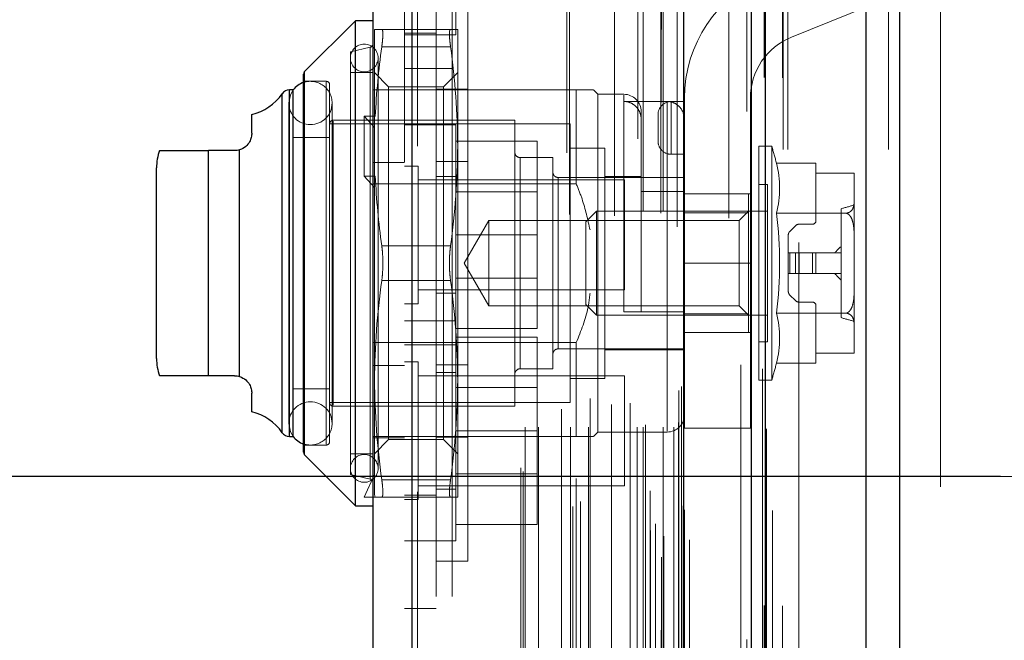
# Model space of a CAD drawing. Header units: inches. Extents: x 0.2 to 10.7, y 0.2 to 7.9.
# Tile 94 of 105: x 6.119 to 6.306, y 4.617 to 4.735. Entities that reach past the tile are written whole.
import ezdxf

# ---------------------------------------------------------------- set-up
doc = ezdxf.new("R2010")
doc.units = ezdxf.units.IN
doc.header["$MEASUREMENT"] = 0
doc.linetypes.add('HIDDEN', pattern=[0.07500000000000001, 0.05, -0.025])
doc.layers.add('DIMENSIONS', color=140, linetype='Continuous')
doc.styles.add('SLDTEXTSTYLE0', font='TXT', dxfattribs={"width": 0.7})
doc.dimstyles.new('SLDDIMSTYLE0', dxfattribs={"dimtxt": 0.0849609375, "dimasz": 0.13, "dimexe": 0, "dimexo": 0.0625, "dimgap": 0.021240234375, "dimtad": 0, "dimtih": 1, "dimtoh": 1, "dimlfac": 12, "dimrnd": 1e-09, "dimzin": 12, "dimdsep": 46, "dimtxsty": 'SLDTEXTSTYLE0', "dimsah": 1, "dimcen": 0.09, "dimadec": 0, "dimazin": 3, "dimtfac": 1, "dimtofl": 0, "dimtmove": 0, "dimatfit": 3, "dimfxl": 0, "dimfrac": 2, "dimtolj": 1, "dimtzin": 12, "dimarcsym": 0})
doc.dimstyles.new('SLDDIMSTYLE4', dxfattribs={"dimtxt": 0.0849609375, "dimasz": 0.13, "dimexe": 0, "dimexo": 0.0625, "dimgap": 0.021240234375, "dimtad": 0, "dimtih": 1, "dimtoh": 1, "dimdec": 4, "dimlfac": 12, "dimzin": 12, "dimdsep": 46, "dimtxsty": 'SLDTEXTSTYLE0', "dimsah": 1, "dimcen": 0.09, "dimadec": 0, "dimazin": 3, "dimtfac": 1, "dimtdec": 0, "dimtofl": 0, "dimtmove": 0, "dimatfit": 3, "dimfxl": 0, "dimfrac": 2, "dimtolj": 1, "dimtzin": 12, "dimarcsym": 0})

# ---------------------------------------------------------------- blocks, each defined once
blk = doc.blocks.new('_D_15')
at = {"layer": 'DIMENSIONS'}
blk.add_line((6.967216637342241, 5.234128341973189), (6.225016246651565, 5.234128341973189), dxfattribs=at)
for radius, start, end in [(0.7328806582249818, 160.6955971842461, 180), (0.7328806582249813, 205.0000000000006, 224.3044028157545)]:
    blk.add_arc((7.082896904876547, 5.234128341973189), radius, start, end, dxfattribs=at)
for points in [[(6.350016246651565, 5.234128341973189), (6.381335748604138, 5.361874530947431), (6.341489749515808, 5.365381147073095)], [(6.4186814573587, 4.92439959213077), (6.466423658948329, 4.801840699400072), (6.501054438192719, 4.82185841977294)]]:
    blk.add_solid(points, dxfattribs=at)
at = {"layer": 'DIMENSIONS', "insert": (6.268297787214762, 5.108010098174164), "char_height": 0.08333333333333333, "attachment_point": 1, "style": 'SLDTEXTSTYLE0'}
blk.add_mtext('25°', dxfattribs=at)
blk = doc.blocks.new('_D_18')
at = {"layer": 'DIMENSIONS'}
for p, q in [((6.305307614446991, 4.648244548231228), (5.777557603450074, 4.64824454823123)), ((5.902557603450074, 4.648244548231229), (5.902557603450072, 4.081636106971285)), ((5.740983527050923, 3.927585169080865), (5.7124534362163, 3.927585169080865)), ((5.7124534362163, 3.927585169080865), (5.7124534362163, 3.792554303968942)), ((6.064131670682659, 3.927585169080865), (6.092661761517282, 3.927585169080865)), ((6.092661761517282, 3.927585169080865), (6.092661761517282, 3.792554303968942)), ((5.7124534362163, 3.792554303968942), (5.740983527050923, 3.792554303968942)), ((6.092661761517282, 3.792554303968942), (6.064131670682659, 3.792554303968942)), ((5.902557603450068, 3.107911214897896), (5.90255760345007, 3.773534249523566)), ((6.305307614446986, 3.107911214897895), (5.777557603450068, 3.107911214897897))]:
    blk.add_line(p, q, dxfattribs=at)
for points in [[(5.902557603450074, 4.648244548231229), (5.882557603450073, 4.518244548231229), (5.922557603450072, 4.518244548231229)], [(5.902557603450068, 3.107911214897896), (5.922557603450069, 3.237911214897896), (5.88255760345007, 3.237911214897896)]]:
    blk.add_solid(points, dxfattribs=at)
at = {"layer": 'DIMENSIONS', "char_height": 0.08333333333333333, "attachment_point": 1, "style": 'SLDTEXTSTYLE0'}
for s, insert in [('18.48', (5.740983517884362, 4.054027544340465)), ('469.5', (5.740983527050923, 3.899976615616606))]:
    blk.add_mtext(s, dxfattribs=dict(at, insert=insert))
blk = doc.blocks.new('_D_19')
at = {"layer": 'DIMENSIONS'}
for p, q in [((6.208099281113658, 4.763494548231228), (5.289937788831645, 4.763494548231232)), ((5.414937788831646, 4.763494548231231), (5.414937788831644, 4.155225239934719)), ((5.253363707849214, 4.025094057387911), (5.224833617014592, 4.025094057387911)), ((5.224833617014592, 4.025094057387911), (5.224833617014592, 3.890063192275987)), ((5.576511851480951, 4.025094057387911), (5.605041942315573, 4.025094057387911)), ((5.605041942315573, 4.025094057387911), (5.605041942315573, 3.890063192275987)), ((5.224833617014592, 3.890063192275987), (5.253363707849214, 3.890063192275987)), ((5.605041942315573, 3.890063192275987), (5.576511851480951, 3.890063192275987)), ((5.41493778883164, 2.992577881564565), (5.414937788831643, 3.73601227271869)), ((6.208099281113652, 2.992577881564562), (5.289937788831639, 2.992577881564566))]:
    blk.add_line(p, q, dxfattribs=at)
for points in [[(5.414937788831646, 4.763494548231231), (5.394937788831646, 4.633494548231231), (5.434937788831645, 4.633494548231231)], [(5.41493778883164, 2.992577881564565), (5.434937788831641, 3.122577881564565), (5.394937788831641, 3.122577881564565)]]:
    blk.add_solid(points, dxfattribs=at)
at = {"layer": 'DIMENSIONS', "char_height": 0.08333333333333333, "attachment_point": 1, "style": 'SLDTEXTSTYLE0'}
for s, insert in [('21.25', (5.253363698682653, 4.151536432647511)), ('539.8', (5.253363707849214, 3.997485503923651)), ('OPENING', (5.152900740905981, 3.843434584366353))]:
    blk.add_mtext(s, dxfattribs=dict(at, insert=insert))

msp = doc.modelspace()

# ---------------------------------------------------------------- linework, layer by layer
at = {"color": 7, "linetype": 'Continuous', "lineweight": 25}
for p, q in [((6.279811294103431, 2.910161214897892), (6.279811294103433, 4.854810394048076)), ((6.28617525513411, 4.85599066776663), (6.28617525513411, 2.910161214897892)), ((6.258099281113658, 2.910161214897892), (6.258099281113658, 4.845577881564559)), ((6.260735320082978, 2.910161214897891), (6.260735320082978, 4.845836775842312)), ((6.245296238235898, 2.936265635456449), (6.245296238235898, 4.819873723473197)), ((6.193775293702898, 2.9453501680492), (6.193775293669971, 4.810789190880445)), ((6.186338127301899, 4.80784404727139), (6.186338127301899, 2.948295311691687)), ((6.183057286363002, 4.734581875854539), (6.173406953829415, 4.724931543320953)), ((6.186338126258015, 4.734581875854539), (6.183057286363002, 4.734581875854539)), ((6.183057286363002, 4.688650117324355), (6.183057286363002, 4.734581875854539)), ((6.173214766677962, 4.688650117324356), (6.173214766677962, 4.724467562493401)), ((6.173406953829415, 4.688650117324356), (6.173406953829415, 4.724931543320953)), ((6.169159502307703, 4.688650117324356), (6.169159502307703, 4.720755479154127)), ((6.1712167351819, 4.721458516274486), (6.170505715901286, 4.721458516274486)), ((6.170505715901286, 4.688650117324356), (6.170505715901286, 4.721458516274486)), ((6.171246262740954, 4.688650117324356), (6.171246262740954, 4.721458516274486)), ((6.163372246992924, 4.713256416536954), (6.163372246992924, 4.716807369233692)), ((6.155170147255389, 4.66732465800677), (6.155170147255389, 4.70997557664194)), ((6.16009140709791, 4.70997557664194), (6.155170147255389, 4.70997557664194)), ((6.161082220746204, 4.667171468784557), (6.161082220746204, 4.710128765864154)), ((6.145327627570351, 4.688650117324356), (6.145327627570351, 4.706694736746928)), ((6.145327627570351, 4.670605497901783), (6.145327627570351, 4.688650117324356)), ((6.169159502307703, 4.656544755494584), (6.169159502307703, 4.688650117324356)), ((6.170505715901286, 4.655841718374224), (6.170505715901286, 4.688650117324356)), ((6.171246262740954, 4.655841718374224), (6.171246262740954, 4.688650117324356)), ((6.173214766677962, 4.65283267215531), (6.173214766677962, 4.688650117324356)), ((6.173406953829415, 4.652368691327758), (6.173406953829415, 4.688650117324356)), ((6.183057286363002, 4.642718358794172), (6.183057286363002, 4.688650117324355)), ((6.16009140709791, 4.66732465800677), (6.155170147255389, 4.66732465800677)), ((6.163372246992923, 4.660492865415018), (6.163372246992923, 4.664043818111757)), ((6.170505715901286, 4.655841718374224), (6.1712167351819, 4.655841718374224)), ((6.173406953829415, 4.652368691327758), (6.183057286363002, 4.642718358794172)), ((6.183057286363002, 4.642718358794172), (6.186338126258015, 4.642718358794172))]:
    msp.add_line(p, q, dxfattribs=at)
at = {"color": 7, "linetype": 'HIDDEN', "lineweight": 18}
for p, q in [((6.279811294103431, 2.910161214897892), (6.279811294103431, 4.854810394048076)), ((6.284053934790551, 2.910161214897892), (6.284053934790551, 4.854810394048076)), ((6.284053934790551, 2.910161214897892), (6.284053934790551, 4.854810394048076)), ((6.28617525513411, 4.85599066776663), (6.28617525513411, 2.910161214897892)), ((6.28617525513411, 2.910161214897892), (6.28617525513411, 4.855990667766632)), ((6.28617525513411, 2.910161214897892), (6.28617525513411, 4.855990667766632)), ((6.260735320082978, 2.910161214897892), (6.260735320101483, 4.845836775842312)), ((6.264099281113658, 2.910161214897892), (6.264099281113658, 4.845577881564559)), ((6.264977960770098, 2.910161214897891), (6.264977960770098, 4.845836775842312)), ((6.264977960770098, 2.910161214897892), (6.264977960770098, 4.845836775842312)), ((6.260481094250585, 2.923795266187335), (6.260481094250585, 4.832344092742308)), ((6.241070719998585, 2.932931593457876), (6.241070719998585, 4.823207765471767)), ((6.24107071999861, 2.932931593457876), (6.24107071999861, 4.823207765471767)), ((6.240986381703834, 4.819113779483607), (6.240986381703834, 2.93702557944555)), ((6.241496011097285, 2.936935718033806), (6.24149601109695, 4.819203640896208)), ((6.246338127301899, 2.936265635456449), (6.246338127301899, 4.819873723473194)), ((6.238932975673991, 2.938000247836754), (6.238932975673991, 4.818139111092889)), ((6.257225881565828, 4.817390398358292), (6.257225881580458, 2.938753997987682)), ((6.257225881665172, 4.817388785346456), (6.257225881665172, 2.938762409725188)), ((6.239925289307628, 2.939255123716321), (6.239925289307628, 4.816922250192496)), ((6.224258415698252, 2.942563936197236), (6.224258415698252, 4.813575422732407)), ((6.244920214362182, 2.942713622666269), (6.244920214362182, 4.813425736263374)), ((6.244920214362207, 2.942713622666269), (6.244920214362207, 4.813425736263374)), ((6.245371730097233, 2.941749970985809), (6.245371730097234, 4.814389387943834)), ((6.24539854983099, 2.941959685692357), (6.24539854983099, 4.814179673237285)), ((6.225689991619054, 2.943488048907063), (6.225689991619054, 4.812647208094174)), ((6.23653512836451, 4.812234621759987), (6.23653512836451, 2.943912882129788)), ((6.193775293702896, 4.810789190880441), (6.193775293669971, 2.945350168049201)), ((6.194817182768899, 2.9453501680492), (6.194817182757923, 4.810789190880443)), ((6.194817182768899, 4.810789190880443), (6.194817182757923, 2.945350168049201)), ((6.22307799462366, 4.809542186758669), (6.22307799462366, 2.946592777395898)), ((6.238901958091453, 2.94554737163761), (6.238901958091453, 4.810591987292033)), ((6.192338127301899, 4.807844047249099), (6.192338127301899, 2.948295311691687)), ((6.224842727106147, 2.947866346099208), (6.224842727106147, 4.808273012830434)), ((6.214393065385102, 2.949899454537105), (6.214393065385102, 4.806239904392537)), ((6.214825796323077, 2.949168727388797), (6.214825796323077, 4.806970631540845)), ((6.253789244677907, 4.806088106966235), (6.253789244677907, 2.950026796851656)), ((6.215226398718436, 2.95761668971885), (6.215226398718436, 4.798522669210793)), ((6.21522639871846, 2.95761668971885), (6.21522639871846, 4.798522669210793)), ((6.217758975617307, 2.95761668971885), (6.217758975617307, 4.798522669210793)), ((6.223793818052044, 2.957616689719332), (6.223793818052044, 4.798522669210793)), ((6.22723883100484, 2.95761668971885), (6.22723883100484, 4.798522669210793)), ((6.23640944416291, 2.95761668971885), (6.23640944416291, 4.798522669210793)), ((6.237582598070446, 4.798522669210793), (6.237582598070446, 2.95761668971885)), ((6.23758259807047, 2.95761668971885), (6.23758259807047, 4.798522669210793)), ((6.241332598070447, 2.95761668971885), (6.241332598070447, 4.798522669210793)), ((6.241332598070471, 4.798522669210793), (6.241332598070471, 2.95761668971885)), ((6.243406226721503, 2.95761668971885), (6.243406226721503, 4.798522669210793)), ((6.243406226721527, 2.95761668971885), (6.243406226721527, 4.798522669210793)), ((6.223581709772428, 4.797858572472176), (6.223581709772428, 2.958281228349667)), ((6.232110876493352, 4.79762135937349), (6.232110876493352, 2.958516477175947)), ((6.237999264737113, 2.958033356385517), (6.237999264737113, 4.798106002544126)), ((6.24091593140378, 4.798106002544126), (6.24091593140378, 2.958033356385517)), ((6.244249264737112, 2.958450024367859), (6.244249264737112, 4.797689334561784)), ((6.244249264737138, 2.958450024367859), (6.244249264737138, 4.797689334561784)), ((6.201338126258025, 4.795528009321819), (6.201338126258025, 4.725528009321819)), ((6.222067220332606, 2.960982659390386), (6.222067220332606, 4.795156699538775)), ((6.244004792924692, 4.795528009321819), (6.244004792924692, 2.960611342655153)), ((6.227507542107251, 2.963020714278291), (6.227507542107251, 4.793125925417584)), ((6.231563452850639, 2.96191187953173), (6.231563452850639, 4.794227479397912)), ((6.231563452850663, 2.96191187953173), (6.231563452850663, 4.794227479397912)), ((6.235118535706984, 2.962157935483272), (6.235118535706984, 4.793969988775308)), ((6.244319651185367, 2.964529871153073), (6.244319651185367, 4.79160948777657)), ((6.244319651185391, 2.964529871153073), (6.244319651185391, 4.79160948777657)), ((6.244866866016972, 2.965302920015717), (6.244866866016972, 4.790836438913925)), ((6.244866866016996, 2.965302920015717), (6.244866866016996, 4.790836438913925)), ((6.260192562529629, 2.968614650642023), (6.260192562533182, 4.787490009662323)), ((6.25605875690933, 2.969393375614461), (6.25605875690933, 4.786745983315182)), ((6.198338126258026, 4.779458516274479), (6.198338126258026, 4.725528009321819)), ((6.267099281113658, 2.992577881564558), (6.267099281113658, 4.763494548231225)), ((6.267099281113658, 2.992577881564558), (6.267099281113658, 4.763494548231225)), ((6.267099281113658, 2.992577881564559), (6.267099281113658, 4.763494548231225)), ((6.267099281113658, 2.992577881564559), (6.267099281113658, 4.763494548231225)), ((6.293932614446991, 4.446286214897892), (6.293932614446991, 4.763494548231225)), ((6.202088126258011, 4.731875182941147), (6.202088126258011, 4.75270851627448)), ((6.204338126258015, 4.745066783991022), (6.204338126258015, 4.688650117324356)), ((6.288099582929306, 4.740542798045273), (6.26570674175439, 4.731486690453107)), ((6.186666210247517, 4.716233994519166), (6.186666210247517, 4.732941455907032)), ((6.188023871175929, 4.732941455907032), (6.201056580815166, 4.732941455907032)), ((6.198338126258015, 4.73220851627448), (6.192338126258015, 4.73220851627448)), ((6.192338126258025, 4.731875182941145), (6.198338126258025, 4.731875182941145)), ((6.198338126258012, 4.731875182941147), (6.202088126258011, 4.731875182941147)), ((6.202414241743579, 4.710795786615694), (6.202414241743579, 4.732941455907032)), ((6.185829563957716, 4.729543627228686), (6.182073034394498, 4.728676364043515)), ((6.185829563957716, 4.647793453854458), (6.185829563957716, 4.729506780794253)), ((6.188023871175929, 4.729660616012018), (6.201056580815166, 4.729660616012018)), ((6.188023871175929, 4.729660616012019), (6.201056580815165, 4.729660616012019)), ((6.182073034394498, 4.688650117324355), (6.182073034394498, 4.728676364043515)), ((6.187322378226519, 4.64977216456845), (6.187322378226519, 4.727528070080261)), ((6.201338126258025, 4.725528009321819), (6.192338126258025, 4.725528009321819)), ((6.198338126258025, 4.725528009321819), (6.198338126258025, 3.030611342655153)), ((6.201338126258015, 3.030611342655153), (6.201338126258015, 4.725528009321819)), ((6.201338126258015, 3.030611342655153), (6.201338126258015, 4.725528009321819)), ((6.201338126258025, 4.725528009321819), (6.201338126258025, 3.030611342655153)), ((6.201338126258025, 4.725528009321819), (6.201338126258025, 3.030611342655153)), ((6.173406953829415, 4.724931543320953), (6.173406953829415, 4.652368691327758)), ((6.186338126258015, 4.7247393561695), (6.182073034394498, 4.7247393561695)), ((6.189330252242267, 4.722075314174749), (6.186666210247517, 4.7247393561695)), ((6.202414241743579, 4.7247393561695), (6.199750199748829, 4.722075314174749)), ((6.17747985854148, 4.723098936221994), (6.173214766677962, 4.723098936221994)), ((6.17747985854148, 4.654348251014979), (6.17747985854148, 4.722951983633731)), ((6.178136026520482, 4.688650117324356), (6.178136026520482, 4.72244276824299)), ((6.189330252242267, 4.655224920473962), (6.189330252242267, 4.722075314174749)), ((6.199750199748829, 4.722075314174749), (6.189330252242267, 4.722075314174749)), ((6.199750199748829, 4.655224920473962), (6.199750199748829, 4.722075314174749)), ((6.169159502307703, 4.720755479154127), (6.169159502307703, 4.656544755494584)), ((6.170505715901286, 4.721458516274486), (6.170505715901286, 4.655841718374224)), ((6.171246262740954, 4.721458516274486), (6.1712167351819, 4.721458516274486)), ((6.192338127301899, 4.721458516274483), (6.186338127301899, 4.721458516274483)), ((6.22488799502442, 4.721458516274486), (6.192338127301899, 4.721458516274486)), ((6.204338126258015, 4.721608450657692), (6.198338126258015, 4.721608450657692)), ((6.22488799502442, 4.703684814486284), (6.22488799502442, 4.721458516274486)), ((6.228989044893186, 4.720638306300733), (6.228168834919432, 4.721458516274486)), ((6.228989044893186, 4.688650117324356), (6.228989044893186, 4.720638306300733)), ((6.233910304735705, 4.720638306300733), (6.228989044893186, 4.720638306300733)), ((6.233910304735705, 4.679463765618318), (6.233910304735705, 4.720492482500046)), ((6.170396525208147, 4.718997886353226), (6.170396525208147, 4.658302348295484)), ((6.178598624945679, 4.658302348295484), (6.178598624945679, 4.718997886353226)), ((6.242112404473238, 4.719290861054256), (6.233910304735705, 4.719290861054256)), ((6.242112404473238, 4.719290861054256), (6.242112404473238, 4.656812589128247)), ((6.242893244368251, 4.719273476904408), (6.242893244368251, 4.709273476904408)), ((6.242893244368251, 4.719273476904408), (6.245393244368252, 4.719273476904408)), ((6.242893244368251, 4.709273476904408), (6.242893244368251, 4.719273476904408)), ((6.245393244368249, 4.688648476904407), (6.245393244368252, 4.719898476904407)), ((6.257893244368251, 4.719898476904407), (6.257893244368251, 4.688648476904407)), ((6.186795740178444, 4.716478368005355), (6.184697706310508, 4.716478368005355)), ((6.184697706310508, 4.716478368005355), (6.184697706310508, 4.705113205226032)), ((6.184697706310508, 4.716478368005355), (6.186666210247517, 4.714346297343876)), ((6.186795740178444, 4.716478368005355), (6.186666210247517, 4.716233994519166)), ((6.186666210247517, 4.716233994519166), (6.186666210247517, 4.714346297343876)), ((6.237191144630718, 4.679463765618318), (6.237191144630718, 4.71735746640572)), ((6.240393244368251, 4.716773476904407), (6.240393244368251, 4.711773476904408)), ((6.223739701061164, 4.715060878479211), (6.178136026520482, 4.715060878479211)), ((6.213241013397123, 4.715717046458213), (6.178792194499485, 4.715717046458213)), ((6.178792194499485, 4.661731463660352), (6.178792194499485, 4.715568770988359)), ((6.186666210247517, 4.714346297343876), (6.186666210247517, 4.704868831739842)), ((6.198338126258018, 4.714875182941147), (6.192338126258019, 4.714875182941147)), ((6.202088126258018, 4.714833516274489), (6.198338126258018, 4.714833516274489)), ((6.202088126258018, 4.677750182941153), (6.202088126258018, 4.714833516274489)), ((6.213241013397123, 4.688650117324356), (6.213241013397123, 4.715717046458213)), ((6.223739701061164, 4.688650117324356), (6.223739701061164, 4.715060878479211)), ((6.178136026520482, 4.7124362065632), (6.171246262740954, 4.7124362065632)), ((6.202088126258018, 4.711750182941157), (6.217504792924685, 4.711750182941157)), ((6.202414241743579, 4.666504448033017), (6.202414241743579, 4.710795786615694)), ((6.217504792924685, 4.694000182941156), (6.217504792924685, 4.711750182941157)), ((6.259500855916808, 4.688650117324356), (6.259500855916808, 4.710795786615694)), ((6.261942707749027, 4.710795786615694), (6.259500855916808, 4.710795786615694)), ((6.261942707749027, 4.688650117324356), (6.261942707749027, 4.710795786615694)), ((6.155170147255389, 4.70997557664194), (6.155170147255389, 4.66732465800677)), ((6.161082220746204, 4.710128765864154), (6.161082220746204, 4.667171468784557)), ((6.23030138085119, 4.710467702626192), (6.223739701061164, 4.710467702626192)), ((6.23030138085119, 4.688650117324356), (6.23030138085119, 4.710467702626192)), ((6.242893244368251, 4.709273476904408), (6.245393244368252, 4.709273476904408)), ((6.192338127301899, 4.707749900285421), (6.186338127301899, 4.707749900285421)), ((6.194942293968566, 4.707021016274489), (6.192338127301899, 4.707021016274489)), ((6.194942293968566, 4.680979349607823), (6.194942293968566, 4.707021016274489)), ((6.204338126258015, 4.707899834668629), (6.198338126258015, 4.707899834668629)), ((6.220458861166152, 4.708663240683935), (6.214225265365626, 4.708663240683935)), ((6.214225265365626, 4.668782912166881), (6.214225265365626, 4.708517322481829)), ((6.220458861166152, 4.688650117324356), (6.220458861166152, 4.708663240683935)), ((6.262831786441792, 4.707592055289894), (6.27032762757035, 4.707592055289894)), ((6.27032762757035, 4.707592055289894), (6.27032762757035, 4.70569786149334)), ((6.186795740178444, 4.705113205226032), (6.184697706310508, 4.705113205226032)), ((6.184697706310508, 4.705113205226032), (6.186666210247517, 4.702981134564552)), ((6.186795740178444, 4.705113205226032), (6.186666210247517, 4.704868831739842)), ((6.202088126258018, 4.705041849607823), (6.198338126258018, 4.705041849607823)), ((6.237191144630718, 4.705054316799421), (6.23030138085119, 4.705054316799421)), ((6.27032762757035, 4.70569786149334), (6.277544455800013, 4.70569786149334)), ((6.27032762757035, 4.70569786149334), (6.27032762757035, 4.696688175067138)), ((6.27754547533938, 4.705608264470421), (6.27754547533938, 4.705638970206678)), ((6.27754547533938, 4.700104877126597), (6.27754547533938, 4.705608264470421)), ((6.22488799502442, 4.703684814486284), (6.186338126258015, 4.703684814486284)), ((6.186666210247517, 4.666504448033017), (6.186666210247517, 4.704868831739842)), ((6.234004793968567, 4.704416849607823), (6.194942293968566, 4.704416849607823)), ((6.245393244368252, 4.70489027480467), (6.221443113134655, 4.70489027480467)), ((6.221443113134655, 4.672447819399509), (6.221443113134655, 4.704852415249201)), ((6.234004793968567, 4.683583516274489), (6.234004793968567, 4.704416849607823)), ((6.261141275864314, 4.703577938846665), (6.259500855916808, 4.703577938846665)), ((6.261141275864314, 4.688650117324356), (6.261141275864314, 4.703577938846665)), ((6.217504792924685, 4.702162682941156), (6.202088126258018, 4.702162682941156)), ((6.245393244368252, 4.702240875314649), (6.237191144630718, 4.702240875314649)), ((6.245393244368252, 4.701773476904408), (6.257893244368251, 4.701773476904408)), ((6.2575323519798, 4.698216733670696), (6.2575323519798, 4.701773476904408)), ((6.27754547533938, 4.694153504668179), (6.27754547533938, 4.700104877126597)), ((6.228705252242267, 4.698492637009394), (6.226692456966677, 4.696479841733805)), ((6.228705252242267, 4.688650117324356), (6.228705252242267, 4.698492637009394)), ((6.261141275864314, 4.698492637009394), (6.228705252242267, 4.698492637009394)), ((6.2575323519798, 4.698216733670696), (6.245393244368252, 4.698216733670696)), ((6.2575323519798, 4.698492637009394), (6.25575577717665, 4.696716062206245)), ((6.2575323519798, 4.679083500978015), (6.2575323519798, 4.698216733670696)), ((6.262831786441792, 4.698121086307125), (6.27596852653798, 4.698121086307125)), ((6.27508484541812, 4.678332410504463), (6.27508484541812, 4.698967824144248)), ((6.208323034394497, 4.696716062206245), (6.203666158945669, 4.688650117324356)), ((6.208323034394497, 4.688650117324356), (6.208323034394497, 4.696716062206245)), ((6.25575577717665, 4.696716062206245), (6.208323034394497, 4.696716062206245)), ((6.226692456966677, 4.688650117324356), (6.226692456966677, 4.696479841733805)), ((6.25575577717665, 4.680584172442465), (6.25575577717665, 4.696716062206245)), ((6.266430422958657, 4.695743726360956), (6.265366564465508, 4.694679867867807)), ((6.269671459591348, 4.696032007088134), (6.267126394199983, 4.696032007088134)), ((6.202088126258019, 4.694000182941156), (6.217504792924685, 4.694000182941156)), ((6.217504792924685, 4.676250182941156), (6.217504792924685, 4.694000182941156)), ((6.265078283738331, 4.693983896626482), (6.265078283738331, 4.690618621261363)), ((6.27754547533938, 4.683146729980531), (6.27754547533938, 4.694153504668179)), ((6.188023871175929, 4.691930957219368), (6.201056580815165, 4.691930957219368)), ((6.18802387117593, 4.691930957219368), (6.201056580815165, 4.691930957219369)), ((6.265078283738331, 4.686681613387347), (6.265078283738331, 4.690618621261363)), ((6.265078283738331, 4.690618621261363), (6.265366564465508, 4.690618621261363)), ((6.265366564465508, 4.690618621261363), (6.266430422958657, 4.690618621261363)), ((6.265366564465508, 4.686681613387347), (6.265366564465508, 4.690618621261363)), ((6.265366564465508, 4.686681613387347), (6.265366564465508, 4.690618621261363)), ((6.266430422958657, 4.690618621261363), (6.267126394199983, 4.690618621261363)), ((6.266430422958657, 4.686681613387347), (6.266430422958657, 4.690618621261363)), ((6.266430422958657, 4.686681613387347), (6.266430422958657, 4.690618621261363)), ((6.267126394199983, 4.690618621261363), (6.269671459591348, 4.690618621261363)), ((6.267126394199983, 4.686681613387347), (6.267126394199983, 4.690618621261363)), ((6.267126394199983, 4.686681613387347), (6.267126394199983, 4.690618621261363)), ((6.269671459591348, 4.686681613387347), (6.269671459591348, 4.690618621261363)), ((6.269671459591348, 4.690618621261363), (6.27032762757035, 4.690618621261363)), ((6.269671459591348, 4.686681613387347), (6.269671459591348, 4.690618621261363)), ((6.27032762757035, 4.690618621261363), (6.27508484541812, 4.690618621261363)), ((6.27032762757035, 4.686681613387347), (6.27032762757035, 4.690618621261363)), ((6.178136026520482, 4.65485746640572), (6.178136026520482, 4.688650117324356)), ((6.182073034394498, 4.648623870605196), (6.182073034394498, 4.688650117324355)), ((6.203666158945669, 4.688650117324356), (6.208323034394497, 4.680584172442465)), ((6.204338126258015, 4.688650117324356), (6.204338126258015, 4.632233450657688)), ((6.208323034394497, 4.680584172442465), (6.208323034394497, 4.688650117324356)), ((6.213241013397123, 4.661583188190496), (6.213241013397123, 4.688650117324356)), ((6.220458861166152, 4.668636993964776), (6.220458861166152, 4.688650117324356)), ((6.223739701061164, 4.6622393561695), (6.223739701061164, 4.688650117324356)), ((6.226692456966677, 4.680820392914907), (6.226692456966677, 4.688650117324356)), ((6.228705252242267, 4.678807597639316), (6.228705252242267, 4.688650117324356)), ((6.228989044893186, 4.656661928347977), (6.228989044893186, 4.688650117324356)), ((6.23030138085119, 4.666832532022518), (6.23030138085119, 4.688650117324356)), ((6.245393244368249, 4.688648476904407), (6.257893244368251, 4.688648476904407)), ((6.245393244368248, 4.688648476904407), (6.257893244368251, 4.688648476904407)), ((6.245393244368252, 4.657398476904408), (6.245393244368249, 4.688648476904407)), ((6.257893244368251, 4.657398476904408), (6.257893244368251, 4.688648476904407)), ((6.259500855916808, 4.666504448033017), (6.259500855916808, 4.688650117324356)), ((6.261141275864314, 4.673722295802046), (6.261141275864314, 4.688650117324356)), ((6.261942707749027, 4.666504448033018), (6.261942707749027, 4.688650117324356)), ((6.265078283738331, 4.686681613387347), (6.265366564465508, 4.686681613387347)), ((6.265078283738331, 4.686681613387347), (6.265078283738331, 4.683316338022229)), ((6.265366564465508, 4.686681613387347), (6.266430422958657, 4.686681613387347)), ((6.266430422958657, 4.686681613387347), (6.267126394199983, 4.686681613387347)), ((6.267126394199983, 4.686681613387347), (6.269671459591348, 4.686681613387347)), ((6.269671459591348, 4.686681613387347), (6.27032762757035, 4.686681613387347)), ((6.27032762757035, 4.686681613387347), (6.27508484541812, 4.686681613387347)), ((6.18802387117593, 4.685369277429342), (6.201056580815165, 4.685369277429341)), ((6.188023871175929, 4.685369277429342), (6.201056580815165, 4.685369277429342)), ((6.202088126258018, 4.685837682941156), (6.217504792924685, 4.685837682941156)), ((6.194942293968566, 4.683583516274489), (6.234004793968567, 4.683583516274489)), ((6.198338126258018, 4.68295851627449), (6.202088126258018, 4.68295851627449)), ((6.265366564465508, 4.682620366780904), (6.266430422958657, 4.681556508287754)), ((6.27754547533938, 4.677195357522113), (6.27754547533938, 4.683146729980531)), ((6.192338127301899, 4.680979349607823), (6.194942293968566, 4.680979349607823)), ((6.226692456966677, 4.680820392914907), (6.228705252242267, 4.678807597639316)), ((6.267126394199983, 4.681268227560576), (6.269671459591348, 4.681268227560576)), ((6.208323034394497, 4.680584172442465), (6.25575577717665, 4.680584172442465)), ((6.242112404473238, 4.679463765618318), (6.233910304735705, 4.679463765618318)), ((6.2575323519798, 4.679083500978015), (6.245393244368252, 4.679083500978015)), ((6.25575577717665, 4.680584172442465), (6.2575323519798, 4.678807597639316)), ((6.2575323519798, 4.675526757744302), (6.2575323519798, 4.679083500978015)), ((6.262831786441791, 4.679179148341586), (6.27596852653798, 4.679179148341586)), ((6.27032762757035, 4.680612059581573), (6.27032762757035, 4.671602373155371)), ((6.198338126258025, 4.677750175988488), (6.192338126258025, 4.677750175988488)), ((6.202088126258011, 4.677750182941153), (6.198338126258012, 4.677750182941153)), ((6.202088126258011, 4.656916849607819), (6.202088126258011, 4.677750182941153)), ((6.228705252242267, 4.678807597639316), (6.261141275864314, 4.678807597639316)), ((6.27754547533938, 4.67169197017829), (6.27754547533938, 4.677195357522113)), ((6.202088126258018, 4.676250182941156), (6.217504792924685, 4.676250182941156)), ((6.2575323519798, 4.675526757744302), (6.245393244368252, 4.675526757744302)), ((6.245393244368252, 4.675523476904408), (6.257893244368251, 4.675523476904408)), ((6.22488799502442, 4.673615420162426), (6.186338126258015, 4.673615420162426)), ((6.202088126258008, 4.67466684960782), (6.217504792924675, 4.67466684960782)), ((6.217504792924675, 4.656916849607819), (6.217504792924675, 4.67466684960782)), ((6.22488799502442, 4.655841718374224), (6.22488799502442, 4.673615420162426)), ((6.259500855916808, 4.673722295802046), (6.261141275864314, 4.673722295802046)), ((6.192338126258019, 4.67320851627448), (6.198338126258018, 4.67320851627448)), ((6.198338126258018, 4.673166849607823), (6.202088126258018, 4.673166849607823)), ((6.221443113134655, 4.672409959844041), (6.245393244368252, 4.672409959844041)), ((6.23030138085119, 4.67224591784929), (6.245393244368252, 4.67224591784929)), ((6.277544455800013, 4.671602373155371), (6.27032762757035, 4.671602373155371)), ((6.27032762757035, 4.671602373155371), (6.27032762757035, 4.669708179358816)), ((6.27754547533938, 4.671661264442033), (6.27754547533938, 4.67169197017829)), ((6.194942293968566, 4.669937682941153), (6.192338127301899, 4.669937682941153)), ((6.194942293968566, 4.656916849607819), (6.194942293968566, 4.669937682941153)), ((6.262831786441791, 4.669708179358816), (6.27032762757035, 4.669708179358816)), ((6.192338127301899, 4.669250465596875), (6.186338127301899, 4.669250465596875)), ((6.204338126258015, 4.669400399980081), (6.198338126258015, 4.669400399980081)), ((6.202088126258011, 4.667958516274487), (6.198338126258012, 4.667958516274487)), ((6.214225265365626, 4.668636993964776), (6.220458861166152, 4.668636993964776)), ((6.186666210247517, 4.644847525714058), (6.186666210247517, 4.666504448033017)), ((6.234004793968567, 4.667333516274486), (6.194942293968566, 4.667333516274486)), ((6.202414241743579, 4.644358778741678), (6.202414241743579, 4.666504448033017)), ((6.223739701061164, 4.666832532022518), (6.23030138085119, 4.666832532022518)), ((6.234004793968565, 4.656916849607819), (6.234004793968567, 4.667333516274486)), ((6.259500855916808, 4.666504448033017), (6.261942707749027, 4.666504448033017)), ((6.171246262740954, 4.66486402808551), (6.178136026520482, 4.66486402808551)), ((6.217504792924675, 4.66507934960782), (6.202088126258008, 4.66507934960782)), ((6.178136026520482, 4.6622393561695), (6.223739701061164, 4.6622393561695)), ((6.178792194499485, 4.661583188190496), (6.213241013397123, 4.661583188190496)), ((6.194942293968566, 4.643896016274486), (6.194942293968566, 4.656916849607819)), ((6.202088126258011, 4.636083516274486), (6.202088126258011, 4.656916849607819)), ((6.202088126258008, 4.656916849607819), (6.217504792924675, 4.656916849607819)), ((6.217504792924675, 4.63916684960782), (6.217504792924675, 4.656916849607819)), ((6.228168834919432, 4.655841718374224), (6.228989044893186, 4.656661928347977)), ((6.228989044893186, 4.656661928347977), (6.242112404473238, 4.656661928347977)), ((6.234004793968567, 4.646500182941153), (6.234004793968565, 4.656916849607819)), ((6.245393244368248, 4.657398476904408), (6.257893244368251, 4.657398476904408)), ((6.1712167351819, 4.655841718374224), (6.171246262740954, 4.655841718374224)), ((6.22488799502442, 4.655841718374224), (6.186338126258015, 4.655841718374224)), ((6.192338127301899, 4.655541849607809), (6.186338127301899, 4.655541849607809)), ((6.186666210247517, 4.652560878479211), (6.189330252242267, 4.655224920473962)), ((6.189330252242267, 4.655224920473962), (6.199750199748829, 4.655224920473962)), ((6.204338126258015, 4.655691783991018), (6.198338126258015, 4.655691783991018)), ((6.199750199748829, 4.655224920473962), (6.202414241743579, 4.652560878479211)), ((6.173214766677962, 4.654201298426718), (6.17747985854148, 4.654201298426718)), ((6.182073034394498, 4.652560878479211), (6.186338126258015, 4.652560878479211)), ((6.182073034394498, 4.648623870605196), (6.185829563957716, 4.647756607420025)), ((6.184697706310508, 4.644358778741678), (6.186666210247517, 4.648622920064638)), ((6.188023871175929, 4.647639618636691), (6.201056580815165, 4.647639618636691)), ((6.188023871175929, 4.647639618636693), (6.201056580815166, 4.647639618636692)), ((6.202088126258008, 4.64875434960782), (6.217504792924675, 4.64875434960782)), ((6.288682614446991, 4.648244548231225), (6.264099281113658, 4.648244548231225)), ((6.288682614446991, 4.096411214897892), (6.288682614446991, 4.648244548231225)), ((6.288682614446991, 4.096411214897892), (6.288682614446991, 4.648244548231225)), ((6.291682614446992, 4.648244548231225), (6.288682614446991, 4.648244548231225)), ((6.291682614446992, 4.096411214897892), (6.291682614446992, 4.648244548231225)), ((6.300682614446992, 4.648244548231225), (6.291682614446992, 4.648244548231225)), ((6.297682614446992, 4.096411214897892), (6.297682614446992, 4.648244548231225)), ((6.300682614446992, 4.096411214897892), (6.300682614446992, 4.648244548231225)), ((6.355307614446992, 4.648244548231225), (6.300682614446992, 4.648244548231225)), ((6.300682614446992, 4.096411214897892), (6.300682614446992, 4.648244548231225)), ((6.194942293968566, 4.646500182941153), (6.234004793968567, 4.646500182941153)), ((6.198338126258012, 4.645875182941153), (6.202088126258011, 4.645875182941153)), ((6.186795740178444, 4.644358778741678), (6.184697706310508, 4.644358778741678)), ((6.186795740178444, 4.644358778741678), (6.186666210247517, 4.644847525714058)), ((6.188023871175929, 4.644358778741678), (6.201056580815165, 4.644358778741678)), ((6.192338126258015, 4.64470851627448), (6.198338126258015, 4.64470851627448)), ((6.192338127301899, 4.643896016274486), (6.194942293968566, 4.643896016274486)), ((6.202088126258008, 4.63916684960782), (6.217504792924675, 4.63916684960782)), ((6.192338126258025, 4.636083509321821), (6.198338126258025, 4.636083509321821)), ((6.198338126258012, 4.636083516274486), (6.202088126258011, 4.636083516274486)), ((6.198338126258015, 4.632233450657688), (6.204338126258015, 4.632233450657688)), ((6.198338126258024, 4.623208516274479), (6.192338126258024, 4.623208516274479))]:
    msp.add_line(p, q, dxfattribs=at)
at = {"color": 7, "linetype": 'HIDDEN', "lineweight": 18, "flags": 128}
for points in [[(6.263988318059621, 2.923734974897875), (6.263988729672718, 3.8705156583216), (6.263988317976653, 4.832400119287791)], [(6.262088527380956, 2.941792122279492), (6.262088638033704, 3.83945412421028), (6.26208852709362, 4.814335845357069)], [(6.26208852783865, 2.941780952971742), (6.262088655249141, 3.862955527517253), (6.262088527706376, 4.81436044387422)], [(6.253789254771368, 4.806111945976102), (6.253789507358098, 3.838395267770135), (6.253789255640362, 2.950027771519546)], [(6.260917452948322, 2.957235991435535), (6.260918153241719, 3.897900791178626), (6.260917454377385, 4.798902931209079)], [(6.260917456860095, 2.957252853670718), (6.260918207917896, 3.862955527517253), (6.260917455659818, 4.798904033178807)], [(6.253801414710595, 4.797201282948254), (6.253801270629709, 3.885620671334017), (6.253801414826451, 2.958939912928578)], [(6.1712167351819, 4.721458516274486), (6.170708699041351, 4.720567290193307), (6.170396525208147, 4.718997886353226)], [(6.170396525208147, 4.658302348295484), (6.170708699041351, 4.656732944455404), (6.1712167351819, 4.655841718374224)]]:
    msp.add_lwpolyline(points, dxfattribs=at)
at = {"color": 7, "linetype": 'HIDDEN', "lineweight": 18}
for centre, radius, start, end in [((6.270393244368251, 4.719898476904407), 0.02500000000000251, 112.0193813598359, 180), ((6.270393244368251, 4.719898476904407), 0.01250000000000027, 112.0193813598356, 180), ((6.184697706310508, 4.727528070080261), 0.002624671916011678, 0, 180), ((6.185681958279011, 4.730182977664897), 0.0006561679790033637, 283.000000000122, 0), ((6.184697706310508, 4.727528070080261), 0.002624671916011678, 180, 0), ((6.174497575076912, 4.718997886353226), 0.004101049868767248, 0, 108.2280527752), ((6.177479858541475, 4.722442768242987), 0.0006561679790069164, 3.102185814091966e-10, 89.99999999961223), ((6.233910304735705, 4.71735746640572), 0.003280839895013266, 0, 90), ((6.174497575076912, 4.718997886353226), 0.004101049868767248, 180, 0), ((6.242893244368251, 4.716773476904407), 0.002500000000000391, 90, 180), ((6.178792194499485, 4.715060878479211), 0.0006561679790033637, 90, 180), ((6.242893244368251, 4.711773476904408), 0.002499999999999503, 180, 270.0000000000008), ((6.188359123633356, 4.688650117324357), 0.07684383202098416, 14.2704451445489, 16.74966025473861), ((6.214225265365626, 4.709647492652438), 0.000984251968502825, 179.9999999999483, 270.0000000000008), ((6.244401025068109, 4.702856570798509), 0.01902939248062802, 345.5904657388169, 14.40953426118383), ((6.221443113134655, 4.705874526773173), 0.000984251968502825, 179.9999999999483, 270.0000000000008), ((6.273670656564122, 4.705608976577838), 0.003874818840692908, 359.9894702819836, 1.314429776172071), ((6.275844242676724, 4.705638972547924), 0.001701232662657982, 359.999921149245, 1.983715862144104), ((6.273670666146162, 4.705608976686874), 0.00387480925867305, 359.9894686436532, 1.314431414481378), ((6.749774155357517, 3.002446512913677), 1.761679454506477, 105.5486179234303, 105.6317027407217), ((6.188359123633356, 4.688650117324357), 0.07507247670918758, 352.7523851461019, 7.247614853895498), ((6.267126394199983, 4.695047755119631), 0.0009842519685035, 90, 135.0000000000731), ((6.269671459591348, 4.696688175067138), 0.0006561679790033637, 270.0000000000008, 0), ((6.266062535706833, 4.693983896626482), 0.0009842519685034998, 135, 180), ((6.266062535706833, 4.683316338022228), 0.0009842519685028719, 179.9999999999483, 224.9999999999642), ((6.267126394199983, 4.68225247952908), 0.000984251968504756, 225.0000000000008, 270.0000000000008), ((6.269671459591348, 4.680612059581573), 0.0006561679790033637, 0, 90), ((6.244401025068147, 4.674443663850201), 0.01902939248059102, 345.5904657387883, 14.40953426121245), ((6.749773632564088, 6.37485184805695), 1.761677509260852, 254.3682972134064, 254.4513821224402), ((6.221443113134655, 4.671425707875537), 0.0009842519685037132, 90, 180.0000000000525), ((6.273670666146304, 4.671691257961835), 0.003874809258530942, 358.6855685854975, 0.0105313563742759), ((6.27367065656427, 4.671691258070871), 0.003874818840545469, 358.685570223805, 0.01052971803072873), ((6.275844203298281, 4.671661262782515), 0.001701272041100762, 358.0163070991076, 5.588957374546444e-05), ((6.188359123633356, 4.688650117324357), 0.07684383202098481, 343.2503397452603, 345.7295548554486), ((6.214225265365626, 4.667652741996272), 0.0009842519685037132, 90, 180), ((6.174497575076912, 4.658302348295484), 0.004101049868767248, 0, 180), ((6.178792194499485, 4.6622393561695), 0.0006561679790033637, 180, 270.0000000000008), ((6.242112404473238, 4.65994276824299), 0.003280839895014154, 270.0000000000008, 0), ((6.174497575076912, 4.658302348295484), 0.004101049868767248, 251.7719472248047, 0), ((6.177479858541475, 4.654857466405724), 0.0006561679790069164, 270.0000000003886, 359.9999999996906), ((6.184697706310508, 4.64977216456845), 0.002624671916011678, 0, 180), ((6.184697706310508, 4.64977216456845), 0.002624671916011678, 180, 0), ((6.185681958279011, 4.647117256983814), 0.0006561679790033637, 7.755464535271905e-11, 76.99999999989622)]:
    msp.add_arc(centre, radius, start, end, dxfattribs=at)
at = {"color": 7, "linetype": 'Continuous', "lineweight": 25}
for centre, radius, start, end in [((6.17387093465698, 4.724467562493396), 0.0006561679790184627, 135.0000000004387, 179.9999999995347), ((6.174497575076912, 4.718997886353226), 0.004101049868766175, 108.2280527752, 143.1301023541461), ((6.161082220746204, 4.726379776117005), 0.00984251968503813, 283.4541205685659, 325.1500954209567), ((6.170505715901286, 4.719818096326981), 0.001640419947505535, 90, 145.1500954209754), ((6.155170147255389, 4.706694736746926), 0.009842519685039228, 160.2500112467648, 179.9999999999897), ((6.155170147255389, 4.670605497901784), 0.009842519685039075, 180.000000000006, 199.6081191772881), ((6.161082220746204, 4.650920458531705), 0.00984251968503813, 34.84990457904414, 76.54587943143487), ((6.170505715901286, 4.65748213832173), 0.001640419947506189, 214.8499045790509, 270.0000000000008), ((6.174497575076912, 4.658302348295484), 0.004101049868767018, 216.8698976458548, 251.7719472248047), ((6.17387093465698, 4.652832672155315), 0.0006561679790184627, 180.0000000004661, 224.9999999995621)]:
    msp.add_arc(centre, radius, start, end, dxfattribs=at)
at = {"color": 7, "linetype": 'HIDDEN', "lineweight": 18}
for points in [[(6.186666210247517, 4.732941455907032), (6.186666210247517, 4.732941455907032), (6.187168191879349, 4.732941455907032), (6.188023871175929, 4.732941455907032)], [(6.201056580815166, 4.732941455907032), (6.201912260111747, 4.732941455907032), (6.202414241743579, 4.732941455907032), (6.202414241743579, 4.732941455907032)], [(6.188023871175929, 4.729660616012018), (6.187425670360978, 4.725279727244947), (6.186995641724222, 4.720887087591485), (6.186795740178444, 4.716478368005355)], [(6.202414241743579, 4.710795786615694), (6.202414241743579, 4.71710849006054), (6.201912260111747, 4.723394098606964), (6.201056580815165, 4.729660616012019)], [(6.201056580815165, 4.691930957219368), (6.201912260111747, 4.698197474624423), (6.202414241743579, 4.704483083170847), (6.202414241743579, 4.710795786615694)], [(6.186795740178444, 4.705113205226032), (6.186995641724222, 4.700704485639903), (6.187425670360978, 4.696311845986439), (6.188023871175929, 4.691930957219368)], [(6.273919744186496, 4.690618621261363), (6.274272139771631, 4.691061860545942), (6.274670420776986, 4.69146153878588), (6.275084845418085, 4.691845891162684)], [(6.275084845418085, 4.685454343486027), (6.274670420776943, 4.68583869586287), (6.274272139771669, 4.686238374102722), (6.273919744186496, 4.686681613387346)], [(6.18802387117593, 4.685369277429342), (6.187168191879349, 4.679102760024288), (6.186666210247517, 4.672817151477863), (6.186666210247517, 4.666504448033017)], [(6.201056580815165, 4.685369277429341), (6.201912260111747, 4.679102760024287), (6.202414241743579, 4.672817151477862), (6.202414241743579, 4.666504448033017)], [(6.186666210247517, 4.666504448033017), (6.186666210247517, 4.66019174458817), (6.187168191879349, 4.653906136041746), (6.188023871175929, 4.647639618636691)], [(6.202414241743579, 4.666504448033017), (6.202414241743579, 4.66019174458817), (6.201912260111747, 4.653906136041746), (6.201056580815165, 4.647639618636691)], [(6.188023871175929, 4.644358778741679), (6.187425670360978, 4.644358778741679), (6.186995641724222, 4.644358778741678), (6.186795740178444, 4.644358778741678)], [(6.202414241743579, 4.644358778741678), (6.202414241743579, 4.644358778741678), (6.201912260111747, 4.644358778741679), (6.201056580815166, 4.644358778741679)]]:
    msp.add_open_spline(points, degree=3, dxfattribs=at)
for points, knots in [([(6.188023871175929, 4.732941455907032), (6.188091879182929, 4.732941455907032), (6.18814287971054, 4.732867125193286), (6.188212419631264, 4.732571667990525), (6.188230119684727, 4.732349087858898), (6.188230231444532, 4.731778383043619), (6.188212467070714, 4.73142205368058), (6.18814337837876, 4.730615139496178), (6.188091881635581, 4.7301586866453), (6.188023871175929, 4.729660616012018)], [0, 0, 0, 0, 0.2500000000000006, 0.2500000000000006, 0.5000000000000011, 0.5000000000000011, 0.7500000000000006, 0.7500000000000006, 1, 1, 1, 1]), ([(6.201056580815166, 4.729660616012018), (6.200988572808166, 4.730158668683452), (6.200937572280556, 4.730610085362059), (6.20086803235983, 4.731420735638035), (6.200850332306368, 4.731775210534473), (6.200850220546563, 4.732346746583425), (6.200867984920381, 4.732570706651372), (6.200937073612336, 4.732865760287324), (6.200988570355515, 4.732941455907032), (6.201056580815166, 4.732941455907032)], [0, 0, 0, 0, 0.25, 0.25, 0.5, 0.5, 0.75, 0.75, 1, 1, 1, 1]), ([(6.228076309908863, 4.721458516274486), (6.228021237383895, 4.721458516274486), (6.22789759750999, 4.721458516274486), (6.226478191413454, 4.721458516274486), (6.225261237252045, 4.721458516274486), (6.224887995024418, 4.721458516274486)], [0, 0, 0, 0, 0.3576770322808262, 0.8029982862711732, 1, 1, 1, 1]), ([(6.233910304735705, 4.719290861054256), (6.23435462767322, 4.719290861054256), (6.234791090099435, 4.719196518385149), (6.2355951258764, 4.718839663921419), (6.23596050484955, 4.718576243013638), (6.236557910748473, 4.717934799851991), (6.236794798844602, 4.717551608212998), (6.237109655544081, 4.716732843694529), (6.237191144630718, 4.716291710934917), (6.237191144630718, 4.715847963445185)], [0, 0, 0, 0, 0.25, 0.25, 0.5, 0.5, 0.75, 0.75, 1, 1, 1, 1]), ([(6.242112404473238, 4.719290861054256), (6.242556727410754, 4.719290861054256), (6.242993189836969, 4.719196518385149), (6.243797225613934, 4.718839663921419), (6.244162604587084, 4.718576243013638), (6.244760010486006, 4.717934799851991), (6.244996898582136, 4.717551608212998), (6.245311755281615, 4.716732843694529), (6.245393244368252, 4.716291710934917), (6.245393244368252, 4.715847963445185)], [0, 0, 0, 0, 0.25, 0.25, 0.5, 0.5, 0.75, 0.75, 1, 1, 1, 1]), ([(6.227507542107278, 4.694938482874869), (6.227070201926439, 4.696927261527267), (6.226413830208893, 4.699912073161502), (6.225269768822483, 4.702740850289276), (6.224887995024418, 4.703684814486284)], [0, 0, 0, 0, 0.6662995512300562, 1, 1, 1, 1]), ([(6.27596852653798, 4.698121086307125), (6.276162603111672, 4.698128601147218), (6.276342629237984, 4.698170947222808), (6.276644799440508, 4.698289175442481), (6.276769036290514, 4.698364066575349), (6.277081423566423, 4.698605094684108), (6.277213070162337, 4.698786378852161), (6.277500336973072, 4.699341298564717), (6.27754547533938, 4.69972321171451), (6.27754547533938, 4.700104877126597)], [0, 0, 0, 0, 0.1250000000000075, 0.1250000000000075, 0.2500000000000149, 0.2500000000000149, 0.5000000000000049, 0.5000000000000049, 1, 1, 1, 1]), ([(6.27754547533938, 4.694153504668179), (6.27754547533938, 4.69491702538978), (6.277500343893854, 4.695681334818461), (6.277212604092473, 4.696791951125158), (6.277079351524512, 4.697156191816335), (6.276770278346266, 4.697633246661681), (6.276645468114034, 4.697784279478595), (6.276342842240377, 4.698021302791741), (6.276162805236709, 4.698106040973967), (6.27596852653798, 4.698121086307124)], [0, 0, 0, 0, 0.4999999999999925, 0.4999999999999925, 0.7499999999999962, 0.7499999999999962, 0.8749999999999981, 0.8749999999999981, 1, 1, 1, 1]), ([(6.188023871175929, 4.691930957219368), (6.188091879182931, 4.691432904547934), (6.18814287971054, 4.690907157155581), (6.188212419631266, 4.689801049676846), (6.188230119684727, 4.68922399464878), (6.188230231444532, 4.688081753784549), (6.188212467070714, 4.687501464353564), (6.18814337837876, 4.68639949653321), (6.188091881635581, 4.685867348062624), (6.18802387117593, 4.685369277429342)], [0, 0, 0, 0, 0.25, 0.25, 0.5, 0.5, 0.75, 0.75, 1, 1, 1, 1]), ([(6.201056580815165, 4.685369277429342), (6.200988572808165, 4.685867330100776), (6.200937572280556, 4.686393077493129), (6.20086803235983, 4.687499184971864), (6.200850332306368, 4.68807623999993), (6.200850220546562, 4.689218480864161), (6.20086798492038, 4.689798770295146), (6.200937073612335, 4.690900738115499), (6.200988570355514, 4.691432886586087), (6.201056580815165, 4.691930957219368)], [0, 0, 0, 0, 0.25, 0.25, 0.5, 0.5, 0.75, 0.75, 1, 1, 1, 1]), ([(6.22488799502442, 4.673615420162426), (6.22578470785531, 4.675814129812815), (6.227025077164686, 4.67885547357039), (6.227402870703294, 4.68210028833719), (6.227507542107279, 4.682999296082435)], [0, 0, 0, 0, 0.7229401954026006, 1, 1, 1, 1]), ([(6.27596852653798, 4.679179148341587), (6.276162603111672, 4.679194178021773), (6.276342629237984, 4.679278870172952), (6.276644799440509, 4.679515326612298), (6.276769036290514, 4.679665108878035), (6.277081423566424, 4.680147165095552), (6.277213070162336, 4.680509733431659), (6.277500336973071, 4.681619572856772), (6.27754547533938, 4.682383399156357), (6.27754547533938, 4.683146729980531)], [0, 0, 0, 0, 0.1249999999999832, 0.1249999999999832, 0.2499999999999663, 0.2499999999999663, 0.4999999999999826, 0.4999999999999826, 1, 1, 1, 1]), ([(6.245393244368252, 4.679463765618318), (6.245393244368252, 4.679463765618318), (6.245313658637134, 4.679463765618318), (6.244997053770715, 4.679463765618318), (6.244762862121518, 4.679463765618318), (6.243863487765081, 4.679463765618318), (6.243001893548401, 4.679463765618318), (6.242112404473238, 4.679463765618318)], [0, 0, 0, 0, 0.2500000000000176, 0.2500000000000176, 0.5000000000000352, 0.5000000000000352, 1, 1, 1, 1]), ([(6.27754547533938, 4.677195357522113), (6.27754547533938, 4.677577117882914), (6.277500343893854, 4.677959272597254), (6.277212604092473, 4.678514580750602), (6.277079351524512, 4.67869670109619), (6.276770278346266, 4.678935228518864), (6.276645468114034, 4.679010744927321), (6.276342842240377, 4.679129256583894), (6.276162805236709, 4.679171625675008), (6.27596852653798, 4.679179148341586)], [0, 0, 0, 0, 0.5000000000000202, 0.5000000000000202, 0.7500000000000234, 0.7500000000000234, 0.8750000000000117, 0.8750000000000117, 1, 1, 1, 1]), ([(6.228076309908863, 4.655841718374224), (6.228021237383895, 4.655841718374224), (6.22789759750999, 4.655841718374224), (6.226478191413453, 4.655841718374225), (6.225261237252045, 4.655841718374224), (6.22488799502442, 4.655841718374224)], [0, 0, 0, 0, 0.3576770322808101, 0.8029982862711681, 1, 1, 1, 1]), ([(6.188023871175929, 4.647639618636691), (6.188091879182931, 4.647141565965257), (6.18814287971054, 4.64669014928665), (6.188212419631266, 4.645879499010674), (6.188230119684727, 4.645525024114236), (6.188230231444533, 4.644953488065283), (6.188212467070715, 4.644729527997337), (6.18814337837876, 4.644434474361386), (6.188091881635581, 4.644358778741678), (6.18802387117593, 4.644358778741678)], [0, 0, 0, 0, 0.25, 0.25, 0.5, 0.5, 0.75, 0.75, 1, 1, 1, 1]), ([(6.201056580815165, 4.644358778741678), (6.200988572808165, 4.644358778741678), (6.200937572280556, 4.644433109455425), (6.20086803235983, 4.644728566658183), (6.200850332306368, 4.644951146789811), (6.200850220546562, 4.64552185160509), (6.20086798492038, 4.645878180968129), (6.200937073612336, 4.646685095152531), (6.200988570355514, 4.647141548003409), (6.201056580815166, 4.647639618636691)], [0, 0, 0, 0, 0.25, 0.25, 0.5, 0.5, 0.75, 0.75, 1, 1, 1, 1])]:
    msp.add_open_spline(points, degree=3, knots=knots, dxfattribs=at)
at = {"color": 7, "linetype": 'Continuous', "lineweight": 25}
for points, knots in [([(6.163372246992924, 4.713256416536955), (6.163372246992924, 4.713014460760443), (6.163346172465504, 4.712757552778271), (6.163214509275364, 4.712213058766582), (6.163107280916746, 4.711921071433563), (6.162770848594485, 4.71133307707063), (6.16253798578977, 4.71103300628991), (6.161921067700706, 4.710502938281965), (6.161532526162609, 4.710271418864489), (6.161082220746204, 4.710128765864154)], [0, 0, 0, 0, 0.25, 0.25, 0.5, 0.5, 0.75, 0.75, 1, 1, 1, 1]), ([(6.145984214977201, 4.70997557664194), (6.145966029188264, 4.70997557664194), (6.145922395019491, 4.70997557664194), (6.14649513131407, 4.70997557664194), (6.147812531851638, 4.70997557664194), (6.149978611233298, 4.70997557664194), (6.152411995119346, 4.70997557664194), (6.15431102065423, 4.70997557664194), (6.155170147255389, 4.70997557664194)], [0, 0, 0, 0, 0.1596258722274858, 0.3829991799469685, 0.6077260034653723, 0.7457164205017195, 0.8849611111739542, 1, 1, 1, 1]), ([(6.155170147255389, 4.66732465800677), (6.15437152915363, 4.66732465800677), (6.15277742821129, 4.66732465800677), (6.150472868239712, 4.66732465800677), (6.148215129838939, 4.66732465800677), (6.146520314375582, 4.66732465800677), (6.145897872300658, 4.66732465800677), (6.145963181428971, 4.66732465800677), (6.145984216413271, 4.66732465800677)], [0, 0, 0, 0, 0.1069754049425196, 0.2135308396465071, 0.3566164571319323, 0.5735303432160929, 0.8626412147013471, 1, 1, 1, 1]), ([(6.161082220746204, 4.667171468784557), (6.161532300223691, 4.667028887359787), (6.161917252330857, 4.666800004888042), (6.162536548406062, 4.666269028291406), (6.162769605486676, 4.665968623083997), (6.163105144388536, 4.665383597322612), (6.163212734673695, 4.665093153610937), (6.16334620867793, 4.664543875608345), (6.163372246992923, 4.664285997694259), (6.163372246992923, 4.664043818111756)], [0, 0, 0, 0, 0.25, 0.25, 0.5, 0.5, 0.75, 0.75, 1, 1, 1, 1])]:
    msp.add_open_spline(points, degree=3, knots=knots, dxfattribs=at)
for points in [[(6.161082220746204, 4.710128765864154), (6.160773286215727, 4.710030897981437), (6.160436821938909, 4.70997557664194), (6.16009140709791, 4.70997557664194)], [(6.16009140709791, 4.66732465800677), (6.160437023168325, 4.66732465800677), (6.160772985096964, 4.667269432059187), (6.161082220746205, 4.667171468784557)]]:
    msp.add_open_spline(points, degree=3, dxfattribs=at)

# ---------------------------------------------------------------- dimensions: what is measured, and where the dimension line sits
at = {"layer": 'DIMENSIONS'}
dim = msp.add_angular_dim_2l(base=(6.36039113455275, 5.357008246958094), line1=((7.017216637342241, 5.234128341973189), (7.082896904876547, 5.234128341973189)), line2=((6.279412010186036, 4.859457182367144), (7.082896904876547, 5.234128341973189)), dimstyle='SLDDIMSTYLE4', dxfattribs=at)
dim.commit()
dim.dimension.update_dxf_attribs({"geometry": '_D_15', "text_midpoint": (6.369069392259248, 5.068103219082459), "dimtype": 162})
dim = msp.add_linear_dim(base=(5.414937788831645, 4.763494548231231), p1=(6.258099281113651, 2.992577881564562), p2=(6.258099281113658, 4.763494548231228), angle=90.0000000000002, text='<>\\POPENING', dimstyle='SLDDIMSTYLE0', dxfattribs=at)
dim.commit()
dim.dimension.update_dxf_attribs({"geometry": '_D_19', "text_midpoint": (5.414937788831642, 3.945618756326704), "dimtype": 160})
dim = msp.add_linear_dim(base=(5.902557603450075, 4.64824454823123), p1=(6.355307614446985, 3.107911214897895), p2=(6.355307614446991, 4.648244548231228), angle=90.0000000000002, dimstyle='SLDDIMSTYLE0', dxfattribs=at)
dim.commit()
dim.dimension.update_dxf_attribs({"geometry": '_D_18', "text_midpoint": (5.902557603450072, 3.927585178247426), "dimtype": 160})

doc.saveas('drawing.dxf')
